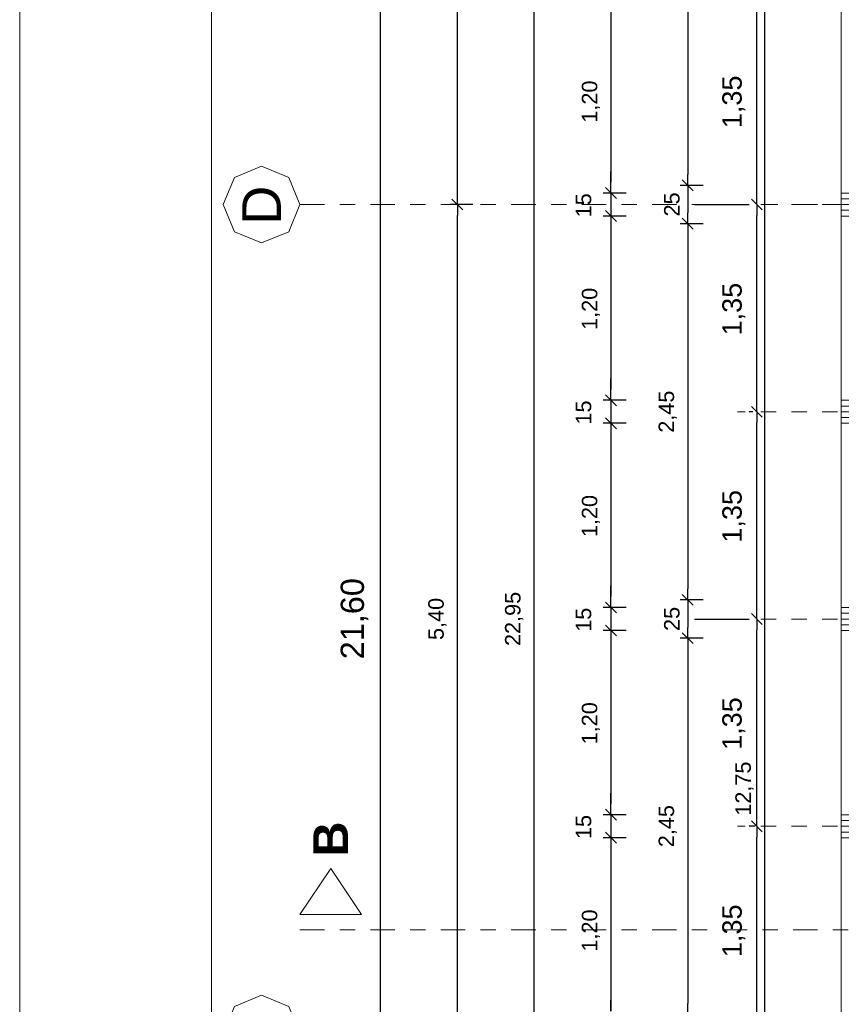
# Model space of a CAD drawing. Header units: metres. Extents: x -45.2 to 14.3, y -31.8 to 10.2.
# Tile 17 of 141: x -45.2 to -39.8, y -13.3 to -6.9. Entities that reach past the tile are written whole.
import ezdxf

# ---------------------------------------------------------------- set-up
doc = ezdxf.new("R2010")
doc.units = ezdxf.units.M
doc.header["$LTSCALE"] = 0.05
doc.linetypes.add('Achsen 01', pattern=[5.291531, 3.175, -1.058062, 0.352704, -0.705764])
doc.linetypes.add('Raster 01', pattern=[2, 1, -1])
doc.layers.get('0').update_dxf_attribs({"lineweight": 25})
for name, color, linetype, lineweight, true_color in [('014_Fassadenarbeiten-000 Aufsicht Betonfertigteile', 7, 'Continuous', 9, 0xc0c0c0), ('030_Sonnenschutzarbeiten-Bemassung', 7, 'Continuous', 13, 0xff6633), ('AV1-Achsen', 1, 'Achsen 01', 18, 0xff0000), ('AV1-Raster', 7, 'Raster 01', 9, 0xa6a6a6)]:
    doc.layers.add(name, color=color, linetype=linetype, lineweight=lineweight, true_color=true_color)
for name, color, linetype, lineweight in [('014_Fassadenarbeiten-330 Betonfertigteile vertikal', 7, 'Continuous', 9), ('AV1-Planrahmen', 7, 'Continuous', 9), ('AV1-Schnitt Achsen', 7, 'Achsen 01', 18), ('Bemaßung-Bemaßung', 7, 'Continuous', 9), ('Keine', 7, 'Continuous', 9)]:
    doc.layers.add(name, color=color, linetype=linetype, lineweight=lineweight)
doc.styles.add('Arial', font='arial.ttf')
doc.styles.add('Arial (bold)', font='arialbd.ttf')

# ---------------------------------------------------------------- blocks, each defined once
blk = doc.blocks.new('Group')
at = {"layer": 'AV1-Planrahmen', "color": 7, "flags": 128}
for points in [[(-0.5945, -0.4205), (-0.5945, 0.4205), (0.5945, 0.4205), (0.5945, -0.4205)], [(-0.5695, -0.4155), (-0.5695, 0.4155), (0.4045, 0.4155), (0.4045, -0.4155)]]:
    blk.add_lwpolyline(points, close=True, dxfattribs=at)

msp = doc.modelspace()

# ---------------------------------------------------------------- linework, layer by layer
at = {"color": 0, "linetype": 'ByBlock', "lineweight": -2}
for p, q in [((-41.325, -6.825), (-41.325, -6.8957)), ((-41.325, -6.825), (-41.325, -6.8957)), ((-40.825, -7.975), (-40.825, -7.9043)), ((-41.325, -8.025), (-41.325, -7.9543)), ((-41.325, -8.025), (-41.325, -7.9543)), ((-40.825, -7.975), (-40.825, -8.0457)), ((-42.325, -8.1), (-42.325, -8.0293)), ((-40.375, -8.1), (-40.375, -8.0293)), ((-42.325, -8.1), (-42.325, -8.1707)), ((-40.375, -8.1), (-40.375, -8.1707)), ((-41.325, -8.175), (-41.325, -8.2457)), ((-41.325, -8.175), (-41.325, -8.2457)), ((-40.825, -8.225), (-40.825, -8.1543)), ((-40.825, -8.225), (-40.825, -8.2957)), ((-41.325, -9.375), (-41.325, -9.3043)), ((-41.325, -9.375), (-41.325, -9.3043)), ((-40.375, -9.45), (-40.375, -9.3793)), ((-40.375, -9.45), (-40.375, -9.5207)), ((-41.325, -9.525), (-41.325, -9.5957)), ((-41.325, -9.525), (-41.325, -9.5957)), ((-40.825, -10.675), (-40.825, -10.6043)), ((-41.325, -10.725), (-41.325, -10.6543)), ((-41.325, -10.725), (-41.325, -10.6543)), ((-40.825, -10.675), (-40.825, -10.7457)), ((-40.375, -10.8), (-40.375, -10.7293)), ((-40.375, -10.8), (-40.375, -10.8707)), ((-41.325, -10.875), (-41.325, -10.9457)), ((-41.325, -10.875), (-41.325, -10.9457)), ((-40.825, -10.925), (-40.825, -10.8543)), ((-40.825, -10.925), (-40.825, -10.9957)), ((-41.325, -12.075), (-41.325, -12.0043)), ((-41.325, -12.075), (-41.325, -12.0043)), ((-40.375, -12.15), (-40.375, -12.0793)), ((-40.375, -12.15), (-40.375, -12.2207)), ((-41.325, -12.225), (-41.325, -12.2957)), ((-41.325, -12.225), (-41.325, -12.2957)), ((-40.825, -13.375), (-40.825, -13.3043))]:
    msp.add_line(p, q, dxfattribs=at)
at = {"color": 0, "linetype": 'Continuous', "lineweight": 15}
for p, q in [((-40.8604, -7.9396), (-40.7896, -8.0104)), ((-40.7896, -8.0104), (-40.8604, -7.9396)), ((-41.2896, -8.0604), (-41.3604, -7.9896)), ((-41.2896, -8.0604), (-41.3604, -7.9896)), ((-42.2896, -8.1354), (-42.3604, -8.0646)), ((-42.3604, -8.0646), (-42.2896, -8.1354)), ((-40.3396, -8.1354), (-40.4104, -8.0646)), ((-40.4104, -8.0646), (-40.3396, -8.1354)), ((-41.3604, -8.1396), (-41.2896, -8.2104)), ((-41.3604, -8.1396), (-41.2896, -8.2104)), ((-40.8604, -8.1896), (-40.7896, -8.2604)), ((-40.7896, -8.2604), (-40.8604, -8.1896)), ((-41.2896, -9.4104), (-41.3604, -9.3396)), ((-41.2896, -9.4104), (-41.3604, -9.3396)), ((-40.3396, -9.4854), (-40.4104, -9.4146)), ((-40.4104, -9.4146), (-40.3396, -9.4854)), ((-41.3604, -9.4896), (-41.2896, -9.5604)), ((-41.3604, -9.4896), (-41.2896, -9.5604)), ((-40.8604, -10.6396), (-40.7896, -10.7104)), ((-40.7896, -10.7104), (-40.8604, -10.6396)), ((-41.2896, -10.7604), (-41.3604, -10.6896)), ((-41.2896, -10.7604), (-41.3604, -10.6896)), ((-40.3396, -10.8354), (-40.4104, -10.7646)), ((-40.4104, -10.7646), (-40.3396, -10.8354)), ((-41.3604, -10.8396), (-41.2896, -10.9104)), ((-41.3604, -10.8396), (-41.2896, -10.9104)), ((-40.8604, -10.8896), (-40.7896, -10.9604)), ((-40.7896, -10.9604), (-40.8604, -10.8896)), ((-41.2896, -12.1104), (-41.3604, -12.0396)), ((-41.2896, -12.1104), (-41.3604, -12.0396)), ((-40.3396, -12.1854), (-40.4104, -12.1146)), ((-40.4104, -12.1146), (-40.3396, -12.1854)), ((-41.3604, -12.1896), (-41.2896, -12.2604)), ((-41.3604, -12.1896), (-41.2896, -12.2604))]:
    msp.add_line(p, q, dxfattribs=at)
at = {"layer": '014_Fassadenarbeiten-000 Aufsicht Betonfertigteile'}
msp.add_lwpolyline([(-39.455, 0.305), (-39.455, -21.905), (-39.825, -22.275), (-39.825, 0.675)], close=True, dxfattribs=at)
at = {"layer": '014_Fassadenarbeiten-330 Betonfertigteile vertikal', "color": 8, "linetype": 'Continuous', "lineweight": 13, "true_color": 0x808080}
for p, q in [((-39.825, -8.0625), (-39.525, -8.0625)), ((-39.825, -8.1), (-39.525, -8.1)), ((-39.825, -8.1375), (-39.525, -8.1375)), ((-39.825, -9.4125), (-39.525, -9.4125)), ((-39.825, -9.45), (-39.525, -9.45)), ((-39.825, -9.4875), (-39.525, -9.4875)), ((-39.825, -10.7625), (-39.525, -10.7625)), ((-39.825, -10.8), (-39.525, -10.8)), ((-39.825, -10.8375), (-39.525, -10.8375)), ((-39.825, -12.1125), (-39.525, -12.1125)), ((-39.825, -12.15), (-39.525, -12.15)), ((-39.825, -12.1875), (-39.525, -12.1875))]:
    msp.add_line(p, q, dxfattribs=at)
at = {"layer": '014_Fassadenarbeiten-330 Betonfertigteile vertikal'}
for points in [[(-39.525, -8.025), (-39.525, -8.175), (-39.825, -8.175), (-39.825, -8.025)], [(-39.525, -9.375), (-39.525, -9.525), (-39.825, -9.525), (-39.825, -9.375)], [(-39.525, -10.725), (-39.525, -10.875), (-39.825, -10.875), (-39.825, -10.725)], [(-39.525, -12.075), (-39.525, -12.225), (-39.825, -12.225), (-39.825, -12.075)]]:
    msp.add_lwpolyline(points, close=True, dxfattribs=at)
at = {"layer": '030_Sonnenschutzarbeiten-Bemassung', "color": 0, "lineweight": -2}
for p, q in [((-40.375, -8.0293), (-40.375, -6.8207)), ((-40.7813, -8.1), (-40.425, -8.1)), ((-40.7813, -8.1), (-40.425, -8.1)), ((-40.375, -9.3793), (-40.375, -8.1707)), ((-40.4017, -9.45), (-40.425, -9.45)), ((-40.4017, -9.45), (-40.425, -9.45)), ((-40.375, -10.7293), (-40.375, -9.5207)), ((-40.7813, -10.8), (-40.425, -10.8)), ((-40.7813, -10.8), (-40.425, -10.8)), ((-40.375, -12.0793), (-40.375, -10.8707)), ((-40.3858, -12.15), (-40.425, -12.15)), ((-40.3858, -12.15), (-40.425, -12.15)), ((-40.375, -13.4293), (-40.375, -12.2207))]:
    msp.add_line(p, q, dxfattribs=at)
at = {"layer": 'AV1-Achsen'}
msp.add_line((-43.35, -8.1), (4.2, -8.1), dxfattribs=at)
at = {"layer": 'AV1-Achsen', "linetype": 'Continuous'}
for points in [[(-43.35, -8.1), (-43.4232, -8.2768), (-43.6, -8.35), (-43.7768, -8.2768), (-43.85, -8.1), (-43.7768, -7.9232), (-43.6, -7.85), (-43.4232, -7.9232)], [(-43.35, -13.5), (-43.4232, -13.6768), (-43.6, -13.75), (-43.7768, -13.6768), (-43.85, -13.5), (-43.7768, -13.3232), (-43.6, -13.25), (-43.4232, -13.3232)]]:
    msp.add_lwpolyline(points, close=True, dxfattribs=at)
at = {"layer": 'AV1-Raster'}
for p, q in [((1.35, -8.1), (-40.5, -8.1)), ((1.35, -9.45), (-40.5, -9.45)), ((1.35, -10.8), (-40.5, -10.8)), ((1.35, -12.15), (-40.5, -12.15))]:
    msp.add_line(p, q, dxfattribs=at)
at = {"layer": 'AV1-Schnitt Achsen'}
msp.add_line((-43.35, -12.825), (4.2, -12.825), dxfattribs=at)
at = {"layer": 'AV1-Schnitt Achsen', "linetype": 'Continuous'}
msp.add_lwpolyline([(-42.95, -12.725), (-43.35, -12.725), (-43.15, -12.425)], close=True, dxfattribs=at)
at = {"layer": 'Bemaßung-Bemaßung', "color": 0, "lineweight": -2}
for p, q in [((-41.825, -22.2043), (-41.825, 0.6043)), ((-42.825, -21.5293), (-42.825, -0.0707)), ((-42.325, -8.0293), (-42.325, -5.4707)), ((-40.825, -5.5957), (-40.825, -7.9043)), ((-40.725, -7.975), (-40.875, -7.975)), ((-40.725, -7.975), (-40.875, -7.975)), ((-40.825, -8.0457), (-40.825, -8.1543)), ((-42.225, -8.1), (-42.375, -8.1)), ((-42.225, -8.1), (-42.375, -8.1)), ((-42.325, -13.4293), (-42.325, -8.1707)), ((-40.725, -8.225), (-40.875, -8.225)), ((-40.725, -8.225), (-40.875, -8.225)), ((-40.825, -8.2957), (-40.825, -10.6043)), ((-40.725, -10.675), (-40.875, -10.675)), ((-40.725, -10.675), (-40.875, -10.675)), ((-40.825, -10.7457), (-40.825, -10.8543)), ((-40.725, -10.925), (-40.875, -10.925)), ((-40.725, -10.925), (-40.875, -10.925)), ((-40.825, -10.9957), (-40.825, -13.3043))]:
    msp.add_line(p, q, dxfattribs=at)
at = {"layer": 'Bemaßung-Bemaßung', "color": 0, "linetype": 'Continuous', "lineweight": -2}
for p, q in [((-40.325, -5.5957), (-40.325, -18.2043)), ((-41.325, -6.8957), (-41.325, -7.9543)), ((-41.325, -6.8957), (-41.325, -6.9664)), ((-41.325, -7.9543), (-41.325, -7.8836)), ((-41.225, -8.025), (-41.375, -8.025)), ((-41.225, -8.025), (-41.375, -8.025)), ((-41.325, -8.025), (-41.325, -8.175)), ((-41.225, -8.175), (-41.375, -8.175)), ((-41.225, -8.175), (-41.375, -8.175)), ((-41.325, -8.2457), (-41.325, -9.3043)), ((-41.325, -8.2457), (-41.325, -8.3164)), ((-41.325, -9.3043), (-41.325, -9.2336)), ((-41.225, -9.375), (-41.375, -9.375)), ((-41.225, -9.375), (-41.375, -9.375)), ((-41.325, -9.375), (-41.325, -9.525)), ((-41.225, -9.525), (-41.375, -9.525)), ((-41.225, -9.525), (-41.375, -9.525)), ((-41.325, -9.5957), (-41.325, -10.6543)), ((-41.325, -9.5957), (-41.325, -9.6664)), ((-41.325, -10.6543), (-41.325, -10.5836)), ((-41.225, -10.725), (-41.375, -10.725)), ((-41.225, -10.725), (-41.375, -10.725)), ((-41.325, -10.725), (-41.325, -10.875)), ((-41.225, -10.875), (-41.375, -10.875)), ((-41.225, -10.875), (-41.375, -10.875)), ((-41.325, -10.9457), (-41.325, -12.0043)), ((-41.325, -10.9457), (-41.325, -11.0164)), ((-41.325, -12.0043), (-41.325, -11.9336)), ((-41.225, -12.075), (-41.375, -12.075)), ((-41.225, -12.075), (-41.375, -12.075)), ((-41.325, -12.075), (-41.325, -12.225)), ((-41.225, -12.225), (-41.375, -12.225)), ((-41.225, -12.225), (-41.375, -12.225)), ((-41.325, -12.2957), (-41.325, -13.3543)), ((-41.325, -12.2957), (-41.325, -12.3664)), ((-41.325, -13.3543), (-41.325, -13.2836))]:
    msp.add_line(p, q, dxfattribs=at)
at = {"layer": 'Defpoints', "color": 0, "lineweight": 0}
for p, q in [((-40.825, -7.975), (-40.825, -7.975)), ((-41.325, -8.025), (-41.325, -8.025)), ((-39.825, -8.025), (-39.825, -8.025)), ((-39.825, -8.025), (-39.825, -8.025)), ((-42.325, -8.1), (-42.325, -8.1)), ((-40.375, -8.1), (-40.375, -8.1)), ((-40.2813, -8.1), (-40.2813, -8.1)), ((-40.2813, -8.1), (-40.2813, -8.1)), ((-41.325, -8.175), (-41.325, -8.175)), ((-39.825, -8.175), (-39.825, -8.175)), ((-39.825, -8.175), (-39.825, -8.175)), ((-40.825, -8.225), (-40.825, -8.225)), ((-41.325, -9.375), (-41.325, -9.375)), ((-39.825, -9.375), (-39.825, -9.375)), ((-39.825, -9.375), (-39.825, -9.375)), ((-40.375, -9.45), (-40.375, -9.45)), ((-39.9017, -9.45), (-39.9017, -9.45)), ((-39.9017, -9.45), (-39.9017, -9.45)), ((-41.325, -9.525), (-41.325, -9.525)), ((-39.825, -9.525), (-39.825, -9.525)), ((-39.825, -9.525), (-39.825, -9.525)), ((-40.825, -10.675), (-40.825, -10.675)), ((-41.325, -10.725), (-41.325, -10.725)), ((-39.825, -10.725), (-39.825, -10.725)), ((-39.825, -10.725), (-39.825, -10.725)), ((-40.375, -10.8), (-40.375, -10.8)), ((-40.2813, -10.8), (-40.2813, -10.8)), ((-40.2813, -10.8), (-40.2813, -10.8)), ((-41.325, -10.875), (-41.325, -10.875)), ((-39.825, -10.875), (-39.825, -10.875)), ((-39.825, -10.875), (-39.825, -10.875)), ((-40.825, -10.925), (-40.825, -10.925)), ((-41.325, -12.075), (-41.325, -12.075)), ((-39.825, -12.075), (-39.825, -12.075)), ((-39.825, -12.075), (-39.825, -12.075)), ((-40.375, -12.15), (-40.375, -12.15)), ((-39.8858, -12.15), (-39.8858, -12.15)), ((-39.8858, -12.15), (-39.8858, -12.15)), ((-41.325, -12.225), (-41.325, -12.225)), ((-39.825, -12.225), (-39.825, -12.225)), ((-39.825, -12.225), (-39.825, -12.225))]:
    msp.add_line(p, q, dxfattribs=at)

# ---------------------------------------------------------------- block references
at = {"layer": 'Keine', "color": 7, "transparency": 33554687, "xscale": 50, "yscale": 50, "zscale": 50}
msp.add_blockref('Group', (-15.45, -10.8), dxfattribs=at)

# ---------------------------------------------------------------- texts
at = {"layer": '030_Sonnenschutzarbeiten-Bemassung', "color": 0, "char_height": 0.12609, "attachment_point": 7, "rotation": 90, "style": 'Arial'}
for insert in [(-40.4502, -7.6025), (-40.4502, -8.9525), (-40.4502, -10.3025), (-40.4502, -11.6525), (-40.4502, -13.0025)]:
    msp.add_mtext('1,35', dxfattribs=dict(at, insert=insert))
at = {"layer": 'AV1-Achsen', "insert": (-43.4739, -8.2314), "char_height": 0.2522, "attachment_point": 7, "rotation": 90, "style": 'Arial'}
msp.add_mtext('D', dxfattribs=at)
at = {"layer": 'AV1-Schnitt Achsen', "insert": (-43.0365, -12.3482), "char_height": 0.227, "attachment_point": 7, "rotation": 90, "style": 'Arial (bold)'}
msp.add_mtext('B', dxfattribs=at)
at = {"layer": 'Bemaßung-Bemaßung', "color": 0, "attachment_point": 7, "rotation": 90, "style": 'Arial'}
for s, insert, char_height in [('1,20', (-41.3952, -7.5664), 0.10087), ('15', (-41.4519, -8.1832), 0.10087), ('25', (-40.8769, -8.1776), 0.10087), ('1,20', (-41.3952, -8.9164), 0.10087), ('2,45', (-40.8952, -9.5864), 0.10087), ('15', (-41.4519, -9.5332), 0.10087), ('1,20', (-41.3952, -10.2664), 0.10087), ('21,60', (-42.9052, -11.0625), 0.15131), ('22,95', (-41.8952, -10.9756), 0.10087), ('5,40', (-42.3952, -10.9367), 0.10087), ('15', (-41.4519, -10.8832), 0.10087), ('25', (-40.8769, -10.8776), 0.10087), ('1,20', (-41.3952, -11.6164), 0.10087), ('12,75', (-40.3952, -12.0812), 0.10087), ('2,45', (-40.8952, -12.2864), 0.10087), ('15', (-41.4519, -12.2332), 0.10087), ('1,20', (-41.3952, -12.9664), 0.10087)]:
    msp.add_mtext(s, dxfattribs=dict(at, insert=insert, char_height=char_height))

doc.saveas('drawing.dxf')
